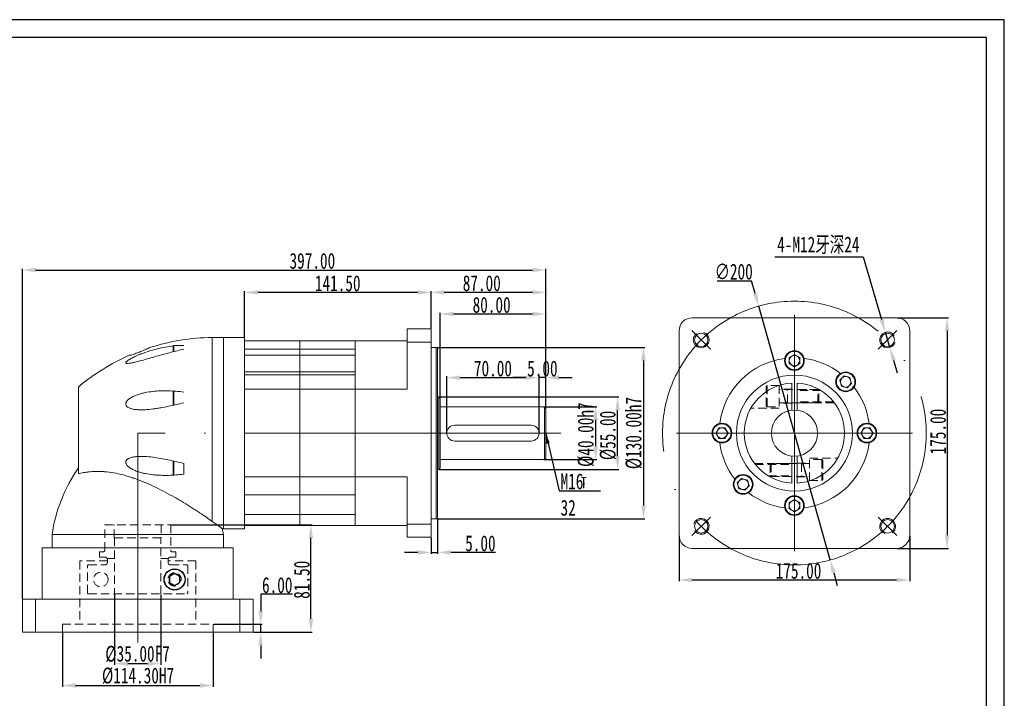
# Model space of a CAD drawing. Header units: millimetres. Extents: x 13048 to 14187, y -1261 to -455.
# Tile 3 of 3: x 13440 to 14187, y -970 to -455. Entities that reach past the tile are written whole.
import ezdxf

# ---------------------------------------------------------------- set-up
doc = ezdxf.new("R2010")
doc.units = ezdxf.units.MM
doc.header["$PDSIZE"] = -5
doc.linetypes.add('ACAD_ISO04W100', pattern=[30, 24, -3, 0, -3])
doc.linetypes.add('HIDDEN', pattern=[9.525, 6.35, -3.175])
doc.layers.get('0').update_dxf_attribs({"lineweight": 18})
doc.layers.get('Defpoints').update_dxf_attribs({"lineweight": 18})
for name, color, linetype, lineweight in [('0细实线', 3, 'Continuous', 9), ('sold', 2, 'Continuous', 15), ('中心', 1, 'ACAD_ISO04W100', 13), ('图框_外框线', 7, 'Continuous', 30), ('图框_标题栏文字', 6, 'Continuous', 18), ('标注', 3, 'Continuous', 15)]:
    doc.layers.add(name, color=color, linetype=linetype, lineweight=lineweight)
doc.styles.add('HC_TEXTSTYLE1', font='txt', dxfattribs={"width": 0.707})
doc.styles.get("Standard").update_dxf_attribs({"font": 'txt', "width": 0.707})
doc.dimstyles.new('ISO-25', dxfattribs={"dimtxt": 14, "dimasz": 10, "dimexe": 5, "dimexo": 0.5, "dimgap": 3, "dimtad": 1, "dimtoh": 1, "dimdec": 3, "dimdsep": 46, "dimtxsty": 'HC_TEXTSTYLE1', "dimcen": 3, "dimdle": 20, "dimclrd": 3, "dimclre": 3, "dimclrt": 3, "dimadec": 1, "dimazin": 2, "dimtfac": 1, "dimtdec": 3, "dimtmove": 0, "dimatfit": 0, "dimfxl": 1, "dimarcsym": 0})
doc.dimstyles.new('机械$0', dxfattribs={"dimtxt": 7, "dimasz": 2, "dimexe": 1, "dimexo": 0.5, "dimgap": 0.4, "dimtad": 1, "dimtoh": 1, "dimzin": 0, "dimdsep": 46, "dimtxsty": 'Standard', "dimcen": 0, "dimdle": 4, "dimclrd": 256, "dimclre": 256, "dimclrt": 256, "dimazin": 2, "dimtfac": 1, "dimtmove": 0, "dimatfit": 3, "dimfxl": 1, "dimtolj": 1, "dimarcsym": 0})
doc.dimstyles.new('机械$3', dxfattribs={"dimtxt": 6, "dimasz": 4, "dimexe": 1, "dimexo": 0.5, "dimgap": 0.4, "dimtad": 1, "dimtih": 1, "dimtoh": 1, "dimzin": 9, "dimdsep": 46, "dimtxsty": 'Standard', "dimcen": 0, "dimazin": 2, "dimtfac": 1, "dimtmove": 0, "dimatfit": 3, "dimfxl": 1, "dimarcsym": 0})
doc.dimstyles.new('机械$7', dxfattribs={"dimtxt": 7, "dimasz": 2, "dimexe": 1, "dimexo": 0.5, "dimgap": 0.4, "dimtad": 1, "dimtoh": 1, "dimzin": 0, "dimdsep": 46, "dimtxsty": 'Standard', "dimcen": 0, "dimdle": 4, "dimclrd": 256, "dimclre": 256, "dimclrt": 256, "dimazin": 2, "dimtfac": 1, "dimtmove": 0, "dimatfit": 3, "dimfxl": 1, "dimtolj": 1, "dimarcsym": 0})

# ---------------------------------------------------------------- blocks, each defined once
blk = doc.blocks.new('*D15')
at = {"layer": 'Defpoints', "color": 0}
for p in [(13837.38, -748.88), (13837.38, -788.88), (13877.27, -788.88)]:
    blk.add_point(p, dxfattribs=at)
at = {"layer": '标注', "lineweight": -2, "ltscale": 0.1}
for p, q in [((13837.88, -748.88), (13878.27, -748.88)), ((13877.27, -758.88), (13877.27, -778.88)), ((13837.88, -788.88), (13878.27, -788.88))]:
    blk.add_line(p, q, dxfattribs=at)
at = {"layer": '标注'}
for points in [[(13878.93, -758.88), (13875.6, -758.88), (13877.27, -748.88)], [(13875.6, -778.88), (13878.93, -778.88), (13877.27, -788.88)]]:
    blk.add_solid(points, dxfattribs=at)
at = {"layer": '标注', "insert": (13869.96, -770.06), "char_height": 12, "attachment_point": 5, "rotation": 90}
blk.add_mtext('\\A1;%%C40.00h7', dxfattribs=at)
blk = doc.blocks.new('*D16')
at = {"layer": 'Defpoints', "color": 0}
for p in [(13756.38, -703.88), (13756.38, -833.88), (13913.56, -833.88)]:
    blk.add_point(p, dxfattribs=at)
at = {"layer": '标注', "lineweight": -2, "ltscale": 0.1}
for p, q in [((13756.88, -703.88), (13914.56, -703.88)), ((13913.56, -713.88), (13913.56, -823.88)), ((13756.88, -833.88), (13914.56, -833.88))]:
    blk.add_line(p, q, dxfattribs=at)
at = {"layer": '标注'}
for points in [[(13915.23, -713.88), (13911.9, -713.88), (13913.56, -703.88)], [(13911.9, -823.88), (13915.23, -823.88), (13913.56, -833.88)]]:
    blk.add_solid(points, dxfattribs=at)
at = {"layer": '标注', "insert": (13906.26, -768.88), "char_height": 12, "attachment_point": 5, "rotation": 90}
blk.add_mtext('\\A1;%%C130.00h7', dxfattribs=at)
blk = doc.blocks.new('*D17')
at = {"layer": 'Defpoints', "color": 0}
for p in [(13834.38, -726.81), (13839.38, -750.88), (13834.38, -768.88)]:
    blk.add_point(p, dxfattribs=at)
at = {"layer": '标注', "lineweight": -2, "ltscale": 0.1}
for p, q in [((13824.38, -726.81), (13814.38, -726.81)), ((13834.38, -768.38), (13834.38, -725.81)), ((13839.38, -726.81), (13834.38, -726.81)), ((13839.38, -750.38), (13839.38, -725.81)), ((13849.38, -726.81), (13859.38, -726.81))]:
    blk.add_line(p, q, dxfattribs=at)
at = {"layer": '标注'}
for points in [[(13824.38, -728.47), (13824.38, -725.14), (13834.38, -726.81)], [(13849.38, -725.14), (13849.38, -728.47), (13839.38, -726.81)]]:
    blk.add_solid(points, dxfattribs=at)
at = {"layer": '标注', "insert": (13836.88, -719.94), "char_height": 12, "attachment_point": 5}
blk.add_mtext('\\A1;5.00', dxfattribs=at)
blk = doc.blocks.new('*D18')
at = {"layer": 'Defpoints', "color": 0}
for p in [(13834.38, -726.81), (13764.38, -768.88), (13834.38, -768.88)]:
    blk.add_point(p, dxfattribs=at)
at = {"layer": '标注', "lineweight": -2, "ltscale": 0.1}
for p, q in [((13764.38, -768.38), (13764.38, -725.81)), ((13774.38, -726.81), (13824.38, -726.81)), ((13834.38, -768.38), (13834.38, -725.81))]:
    blk.add_line(p, q, dxfattribs=at)
at = {"layer": '标注'}
for points in [[(13774.38, -725.14), (13774.38, -728.47), (13764.38, -726.81)], [(13824.38, -728.47), (13824.38, -725.14), (13834.38, -726.81)]]:
    blk.add_solid(points, dxfattribs=at)
at = {"layer": '标注', "insert": (13799.38, -719.94), "char_height": 12, "attachment_point": 5}
blk.add_mtext('\\A1;70.00', dxfattribs=at)
blk = doc.blocks.new('*D19')
at = {"layer": 'Defpoints', "color": 0}
for p in [(13759.38, -678.55), (13759.38, -743.09), (13839.38, -750.88)]:
    blk.add_point(p, dxfattribs=at)
at = {"layer": '标注', "lineweight": -2, "ltscale": 0.1}
for p, q in [((13759.38, -742.59), (13759.38, -677.55)), ((13829.38, -678.55), (13769.38, -678.55)), ((13839.38, -750.38), (13839.38, -677.55))]:
    blk.add_line(p, q, dxfattribs=at)
at = {"layer": '标注'}
for points in [[(13769.38, -676.88), (13769.38, -680.21), (13759.38, -678.55)], [(13829.38, -680.21), (13829.38, -676.88), (13839.38, -678.55)]]:
    blk.add_solid(points, dxfattribs=at)
at = {"layer": '标注', "insert": (13798.38, -671.68), "char_height": 12, "attachment_point": 5}
blk.add_mtext('\\A1;80.00', dxfattribs=at)
blk = doc.blocks.new('*D20')
at = {"layer": 'Defpoints', "color": 0}
for p in [(13752.38, -662.12), (13752.38, -689.88), (13839.38, -750.88)]:
    blk.add_point(p, dxfattribs=at)
at = {"layer": '标注', "lineweight": -2, "ltscale": 0.1}
for p, q in [((13752.38, -689.38), (13752.38, -661.12)), ((13829.38, -662.12), (13762.38, -662.12)), ((13839.38, -750.38), (13839.38, -661.12))]:
    blk.add_line(p, q, dxfattribs=at)
at = {"layer": '标注'}
for points in [[(13762.38, -660.45), (13762.38, -663.79), (13752.38, -662.12)], [(13829.38, -663.79), (13829.38, -660.45), (13839.38, -662.12)]]:
    blk.add_solid(points, dxfattribs=at)
at = {"layer": '标注', "insert": (13790.88, -655.26), "char_height": 12, "attachment_point": 5}
blk.add_mtext('\\A1;87.00', dxfattribs=at)
blk = doc.blocks.new('*D21')
at = {"layer": 'Defpoints', "color": 0}
for p in [(13839.38, -645.18), (13839.38, -750.88), (13442.38, -894.88)]:
    blk.add_point(p, dxfattribs=at)
at = {"layer": '标注', "lineweight": -2, "ltscale": 0.1}
for p, q in [((13442.38, -894.38), (13442.38, -644.18)), ((13452.38, -645.18), (13829.38, -645.18)), ((13839.38, -750.38), (13839.38, -644.18))]:
    blk.add_line(p, q, dxfattribs=at)
at = {"layer": '标注'}
for points in [[(13452.38, -643.51), (13452.38, -646.84), (13442.38, -645.18)], [(13829.38, -646.84), (13829.38, -643.51), (13839.38, -645.18)]]:
    blk.add_solid(points, dxfattribs=at)
at = {"layer": '标注', "insert": (13662.38, -638.31), "char_height": 12, "attachment_point": 5}
blk.add_mtext('\\A1;397.00', dxfattribs=at)
blk = doc.blocks.new('*D22')
at = {"layer": 'Defpoints', "color": 0}
for p in [(13757.38, -832.88), (13752.38, -847.88), (13757.38, -859.41)]:
    blk.add_point(p, dxfattribs=at)
at = {"layer": '标注', "lineweight": -2, "ltscale": 0.1}
for p, q in [((13757.38, -833.38), (13757.38, -860.41)), ((13752.38, -848.38), (13752.38, -860.41)), ((13742.38, -859.41), (13732.38, -859.41)), ((13752.38, -859.41), (13757.38, -859.41)), ((13777.38, -859.41), (13767.38, -859.41)), ((13801.32, -859.41), (13777.38, -859.41))]:
    blk.add_line(p, q, dxfattribs=at)
at = {"layer": '标注'}
for points in [[(13742.38, -861.08), (13742.38, -857.75), (13752.38, -859.41)], [(13767.38, -857.75), (13767.38, -861.08), (13757.38, -859.41)]]:
    blk.add_solid(points, dxfattribs=at)
at = {"layer": '标注', "insert": (13789.85, -852.55), "char_height": 12, "attachment_point": 5}
blk.add_mtext('\\A1;5.00', dxfattribs=at)
blk = doc.blocks.new('*D23')
at = {"layer": 'Defpoints', "color": 0}
for p in [(13610.88, -662.17), (13752.38, -689.88), (13610.88, -696.38)]:
    blk.add_point(p, dxfattribs=at)
at = {"layer": '标注', "lineweight": -2, "ltscale": 0.1}
for p, q in [((13610.88, -695.88), (13610.88, -661.17)), ((13742.38, -662.17), (13620.88, -662.17)), ((13752.38, -689.38), (13752.38, -661.17))]:
    blk.add_line(p, q, dxfattribs=at)
at = {"layer": '标注'}
for points in [[(13620.88, -660.51), (13620.88, -663.84), (13610.88, -662.17)], [(13742.38, -663.84), (13742.38, -660.51), (13752.38, -662.17)]]:
    blk.add_solid(points, dxfattribs=at)
at = {"layer": '标注', "insert": (13681.63, -655.31), "char_height": 12, "attachment_point": 5}
blk.add_mtext('\\A1;141.50', dxfattribs=at)
blk = doc.blocks.new('*D24')
at = {"layer": 'Defpoints', "color": 0}
for p in [(13512.38, -890.88), (13547.38, -890.88), (13547.38, -943.75)]:
    blk.add_point(p, dxfattribs=at)
at = {"layer": '标注', "lineweight": -2, "ltscale": 0.1}
for p, q in [((13512.38, -891.38), (13512.38, -944.75)), ((13547.38, -891.38), (13547.38, -944.75)), ((13522.38, -943.75), (13537.38, -943.75))]:
    blk.add_line(p, q, dxfattribs=at)
at = {"layer": '标注'}
for points in [[(13522.38, -942.09), (13522.38, -945.42), (13512.38, -943.75)], [(13537.38, -945.42), (13537.38, -942.09), (13547.38, -943.75)]]:
    blk.add_solid(points, dxfattribs=at)
at = {"layer": '标注', "insert": (13529.77, -936.45), "char_height": 12, "attachment_point": 5}
blk.add_mtext('\\A1;%%C35.00F7', dxfattribs=at)
blk = doc.blocks.new('*D25')
at = {"layer": 'Defpoints', "color": 0}
for p in [(13472.73, -919.88), (13587.03, -919.88), (13587.03, -960.31)]:
    blk.add_point(p, dxfattribs=at)
at = {"layer": '标注', "lineweight": -2, "ltscale": 0.1}
for p, q in [((13472.73, -920.38), (13472.73, -961.31)), ((13587.03, -920.38), (13587.03, -961.31)), ((13482.73, -960.31), (13577.03, -960.31))]:
    blk.add_line(p, q, dxfattribs=at)
at = {"layer": '标注'}
for points in [[(13482.73, -958.65), (13482.73, -961.98), (13472.73, -960.31)], [(13577.03, -961.98), (13577.03, -958.65), (13587.03, -960.31)]]:
    blk.add_solid(points, dxfattribs=at)
at = {"layer": '标注', "insert": (13530.13, -953.01), "char_height": 12, "attachment_point": 5}
blk.add_mtext('\\A1;%%C114.30H7', dxfattribs=at)
blk = doc.blocks.new('*D26')
at = {"layer": 'Defpoints', "color": 0}
for p in [(13587.03, -913.88), (13623.19, -913.88), (13617.38, -919.88)]:
    blk.add_point(p, dxfattribs=at)
at = {"layer": '标注', "lineweight": -2, "ltscale": 0.1}
for p, q in [((13647.27, -891.13), (13623.19, -891.13)), ((13623.19, -891.13), (13623.19, -903.88)), ((13587.53, -913.88), (13624.19, -913.88)), ((13623.19, -919.88), (13623.19, -913.88)), ((13617.88, -919.88), (13624.19, -919.88)), ((13623.19, -929.88), (13623.19, -939.88))]:
    blk.add_line(p, q, dxfattribs=at)
at = {"layer": '标注'}
for points in [[(13621.52, -903.88), (13624.86, -903.88), (13623.19, -913.88)], [(13624.86, -929.88), (13621.52, -929.88), (13623.19, -919.88)]]:
    blk.add_solid(points, dxfattribs=at)
at = {"layer": '标注', "insert": (13635.73, -884.26), "char_height": 12, "attachment_point": 5}
blk.add_mtext('\\A1;6.00', dxfattribs=at)
blk = doc.blocks.new('*D27')
at = {"layer": 'Defpoints', "color": 0}
for p in [(13554.88, -838.38), (13661.27, -838.38), (13617.38, -919.88)]:
    blk.add_point(p, dxfattribs=at)
at = {"layer": '标注', "lineweight": -2, "ltscale": 0.1}
for p, q in [((13555.38, -838.38), (13662.27, -838.38)), ((13661.27, -909.88), (13661.27, -848.38)), ((13617.88, -919.88), (13662.27, -919.88))]:
    blk.add_line(p, q, dxfattribs=at)
at = {"layer": '标注'}
for points in [[(13662.94, -848.38), (13659.61, -848.38), (13661.27, -838.38)], [(13659.61, -909.88), (13662.94, -909.88), (13661.27, -919.88)]]:
    blk.add_solid(points, dxfattribs=at)
at = {"layer": '标注', "insert": (13654.41, -880.13), "char_height": 12, "attachment_point": 5, "rotation": 90}
blk.add_mtext('\\A1;81.50', dxfattribs=at)
blk = doc.blocks.new('*U12')
at = {"linetype": 'Continuous'}
blk.add_circle((0, 0), 5.1, dxfattribs=at)
at = {"layer": 'sold', "linetype": 'Continuous'}
blk.add_arc((0, 0), 6, 35.05981, 341.33975, dxfattribs=at)
at = {"layer": '中心', "ltscale": 10}
blk.add_line((-7.06, -7.06), (7.06, 7.06), dxfattribs=at)
blk = doc.blocks.new('*U11')
at = {"layer": '标注', "color": 0, "linetype": 'ByBlock', "lineweight": -2}
for p, rotation in [((37684.81, -6694.32), 90.00000000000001), ((37684.81, -6835.74), 180), ((37826.23, -6835.74), 270)]:
    blk.add_blockref('*U12', p, dxfattribs=dict(at, rotation=rotation))
blk.add_blockref('*U12', (37826.23, -6694.32), dxfattribs=at)
blk = doc.blocks.new('*U10')
at = {"layer": 'sold', "linetype": 'HIDDEN'}
for p, q in [((10.17, 8.61), (31.58, 8.61)), ((10.17, -8.61), (10.17, 8.61)), ((19.42, 7.61), (10.17, 7.61)), ((19.42, 7.61), (20.17, 6.86)), ((19.42, -8.39), (19.42, 7.61)), ((-31.58, 4.61), (-3.33, 4.61)), ((-31.03, 3.91), (-3.33, 3.91)), ((-19.08, 4.61), (-19.83, 3.86)), ((-19.83, 3.86), (-19.83, -4.64)), ((10.17, 4.61), (-19.08, 4.61)), ((-19.08, 4.61), (-19.08, -5.39)), ((0.67, 4.86), (10.17, 4.86)), ((3.92, 4.61), (3.92, -5.39)), ((4.67, 4.61), (3.92, 3.86)), ((20.17, 6.86), (20.17, -7.64)), ((-21.35, -4.69), (-3.33, -4.69)), ((-20.17, -5.39), (-3.33, -5.39)), ((-19.83, -4.64), (-19.08, -5.39)), ((-19.08, -5.39), (10.17, -5.39)), ((0.67, -5.64), (10.17, -5.64)), ((3.92, -4.64), (4.67, -5.39)), ((10.17, -8.39), (19.42, -8.39)), ((20.17, -7.64), (19.42, -8.39))]:
    blk.add_line(p, q, dxfattribs=at)
blk = doc.blocks.new('*U9')
at = {"layer": '标注', "color": 0, "linetype": 'ByBlock', "lineweight": -2, "rotation": 180}
blk.add_blockref('*U10', (29848.44, 2684.54), dxfattribs=at)
at = {"layer": '标注', "color": 0, "linetype": 'ByBlock', "lineweight": -2}
blk.add_blockref('*U10', (29851.1, 2629.32), dxfattribs=at)
blk = doc.blocks.new('*D33')
at = {"layer": 'Defpoints', "color": 0}
for p in [(13940.58, -846.38), (14115.58, -846.38), (14115.58, -880.3)]:
    blk.add_point(p, dxfattribs=at)
at = {"layer": '标注', "lineweight": -2, "ltscale": 0.1}
for p, q in [((13940.58, -846.88), (13940.58, -881.3)), ((14115.58, -846.88), (14115.58, -881.3)), ((13950.58, -880.3), (14105.58, -880.3))]:
    blk.add_line(p, q, dxfattribs=at)
at = {"layer": '标注'}
for points in [[(13950.58, -878.63), (13950.58, -881.97), (13940.58, -880.3)], [(14105.58, -881.97), (14105.58, -878.63), (14115.58, -880.3)]]:
    blk.add_solid(points, dxfattribs=at)
at = {"layer": '标注', "insert": (14031.21, -873.43), "char_height": 12, "attachment_point": 5}
blk.add_mtext('\\A1;175.00', dxfattribs=at)
blk = doc.blocks.new('*D34')
at = {"layer": 'Defpoints', "color": 0}
for p in [(14105.58, -681.38), (14105.58, -856.38), (14143.91, -856.38)]:
    blk.add_point(p, dxfattribs=at)
at = {"layer": '标注', "lineweight": -2, "ltscale": 0.1}
for p, q in [((14106.08, -681.38), (14144.91, -681.38)), ((14143.91, -691.38), (14143.91, -846.38)), ((14106.08, -856.38), (14144.91, -856.38))]:
    blk.add_line(p, q, dxfattribs=at)
at = {"layer": '标注'}
for points in [[(14145.58, -691.38), (14142.25, -691.38), (14143.91, -681.38)], [(14142.25, -846.38), (14145.58, -846.38), (14143.91, -856.38)]]:
    blk.add_solid(points, dxfattribs=at)
at = {"layer": '标注', "insert": (14137.05, -767.71), "char_height": 12, "attachment_point": 5, "rotation": 90}
blk.add_mtext('\\A1;175.00', dxfattribs=at)
blk = doc.blocks.new('*D35')
at = {"layer": 'Defpoints', "color": 0}
for p in [(14000.96, -672.63), (14055.2, -865.13)]:
    blk.add_point(p, dxfattribs=at)
at = {"layer": '标注', "color": 0, "lineweight": -2, "ltscale": 0.1}
for p, q in [((13969.55, -653.38), (13995.53, -653.38)), ((13998.24, -663), (13995.53, -653.38)), ((14055.2, -865.13), (14000.96, -672.63)), ((14057.91, -874.76), (14060.62, -884.38))]:
    blk.add_line(p, q, dxfattribs=at)
at = {"layer": '标注', "color": 0}
for points in [[(13996.64, -663.45), (13999.85, -662.55), (14000.96, -672.63)], [(14059.52, -874.3), (14056.31, -875.21), (14055.2, -865.13)]]:
    blk.add_solid(points, dxfattribs=at)
at = {"layer": '标注', "color": 0, "insert": (13982.04, -646.51), "char_height": 12, "attachment_point": 5}
blk.add_mtext('∅200', dxfattribs=at)
blk = doc.blocks.new('*D36')
at = {"layer": 'Defpoints', "color": 0}
for p in [(14097.09, -692.41), (14100.49, -703.92)]:
    blk.add_point(p, dxfattribs=at)
at = {"layer": '标注', "color": 0, "lineweight": -2, "ltscale": 0.1}
for p, q in [((14013.31, -635.13), (14080.19, -635.13)), ((14080.19, -635.13), (14094.26, -682.82)), ((14100.49, -703.92), (14097.09, -692.41)), ((14103.32, -713.52), (14106.15, -723.11))]:
    blk.add_line(p, q, dxfattribs=at)
at = {"layer": '标注', "color": 0}
for points in [[(14092.66, -683.29), (14095.86, -682.35), (14097.09, -692.41)], [(14104.91, -713.04), (14101.72, -713.99), (14100.49, -703.92)]]:
    blk.add_solid(points, dxfattribs=at)
at = {"layer": '标注', "color": 0, "insert": (14046.25, -626.46), "char_height": 12, "attachment_point": 5}
blk.add_mtext('4-M12牙深24', dxfattribs=at)
blk = doc.blocks.new('*D39')
at = {"layer": 'Defpoints', "color": 0}
for p in [(13758.38, -741.38), (13893.96, -741.38), (13758.38, -796.38)]:
    blk.add_point(p, dxfattribs=at)
at = {"layer": '标注', "lineweight": -2, "ltscale": 0.1}
for p, q in [((13758.88, -741.38), (13894.96, -741.38)), ((13893.96, -786.38), (13893.96, -751.38)), ((13758.88, -796.38), (13894.96, -796.38))]:
    blk.add_line(p, q, dxfattribs=at)
at = {"layer": '标注'}
for points in [[(13895.62, -751.38), (13892.29, -751.38), (13893.96, -741.38)], [(13892.29, -786.38), (13895.62, -786.38), (13893.96, -796.38)]]:
    blk.add_solid(points, dxfattribs=at)
at = {"layer": '标注', "insert": (13886.65, -770.67), "char_height": 12, "attachment_point": 5, "rotation": 90}
blk.add_mtext('\\A1;%%C55.00', dxfattribs=at)

msp = doc.modelspace()

# ---------------------------------------------------------------- linework, layer by layer
at = {"linetype": 'Continuous'}
for p, q in [((13950.578, -681.38), (14105.578, -681.38)), ((13734.379, -689.88), (13752.379, -689.88)), ((13734.379, -698.88), (13734.379, -689.88)), ((13752.379, -698.88), (13752.379, -689.88)), ((13940.578, -846.38), (13940.578, -691.38)), ((14115.578, -846.38), (14115.578, -691.38)), ((13594.879, -696.38), (13586.439, -696.38)), ((13586.439, -835.812), (13586.439, -696.38)), ((13610.879, -696.38), (13594.879, -696.38)), ((13594.879, -841.38), (13594.879, -696.38)), ((13610.879, -696.38), (13610.879, -841.38)), ((13694.879, -698.88), (13610.879, -698.88)), ((13652.879, -705.242), (13652.879, -698.88)), ((13694.879, -698.88), (13734.379, -698.88)), ((13694.879, -705.242), (13694.879, -698.88)), ((13734.379, -708.88), (13734.379, -698.88)), ((13734.379, -699.88), (13752.379, -699.88)), ((13752.379, -698.88), (13752.379, -708.88)), ((13556.879, -707.129), (13556.879, -702.828)), ((13564.879, -702.328), (13557.379, -702.328)), ((13557.379, -702.328), (13557.379, -707.044)), ((13610.879, -705.242), (13694.879, -705.242)), ((13652.879, -709.699), (13652.879, -705.242)), ((13694.879, -709.699), (13694.879, -705.242)), ((13734.379, -735.619), (13734.379, -708.88)), ((13756.379, -703.88), (13752.379, -703.88)), ((13752.379, -708.88), (13752.379, -828.88)), ((13756.379, -833.88), (13756.379, -703.88)), ((13757.379, -704.88), (13757.379, -832.88)), ((13694.879, -709.699), (13610.879, -709.699)), ((13652.879, -722.501), (13652.879, -709.699)), ((13694.879, -722.501), (13694.879, -709.699)), ((13757.396, -711.38), (13757.379, -711.38)), ((13757.396, -711.38), (13757.396, -826.38)), ((13610.879, -722.501), (13610.879, -722.196)), ((13694.879, -722.501), (13610.879, -722.501)), ((13652.879, -724.648), (13652.879, -722.501)), ((13694.879, -724.648), (13694.879, -722.501)), ((13694.879, -724.648), (13610.879, -724.648)), ((13652.879, -735.619), (13652.879, -724.648)), ((13694.879, -735.619), (13694.879, -724.648)), ((14026.078, -751.494), (14026.078, -730.932)), ((14030.078, -751.494), (14030.078, -730.932)), ((13484.879, -799.739), (13484.879, -733.91)), ((13556.879, -744.005), (13556.879, -738.005)), ((13557.379, -737.505), (13557.379, -744.005)), ((13694.879, -735.619), (13610.879, -735.619)), ((13652.879, -802.14), (13652.879, -735.619)), ((13694.879, -735.619), (13734.379, -735.619)), ((13694.879, -802.14), (13694.879, -735.619)), ((13556.879, -747.748), (13556.879, -744.005)), ((13557.379, -744.005), (13557.379, -747.699)), ((13758.379, -741.38), (13757.396, -741.38)), ((13758.379, -796.38), (13758.379, -741.38)), ((13759.379, -742.38), (13759.379, -795.38)), ((13838.379, -748.88), (13759.379, -748.88)), ((13838.379, -788.88), (13838.379, -748.88)), ((13839.379, -749.88), (13839.379, -787.88)), ((13828.379, -762.88), (13770.379, -762.88)), ((13828.379, -774.88), (13770.379, -774.88)), ((13556.879, -793.754), (13556.879, -789.953)), ((13557.379, -790.079), (13557.379, -793.754)), ((13759.379, -788.88), (13838.379, -788.88)), ((14026.078, -806.827), (14026.078, -786.265)), ((14030.078, -806.827), (14030.078, -786.265)), ((13556.879, -799.754), (13556.879, -793.754)), ((13557.379, -793.754), (13557.379, -800.254)), ((13564.879, -793.237), (13564.879, -791.894)), ((13564.879, -798.702), (13564.879, -793.237)), ((13564.879, -799.988), (13564.879, -798.702)), ((13757.396, -796.38), (13758.379, -796.38)), ((13694.879, -802.14), (13610.879, -802.14)), ((13652.879, -815.712), (13652.879, -802.14)), ((13694.879, -802.14), (13734.379, -802.14)), ((13694.879, -815.712), (13694.879, -802.14)), ((13734.379, -828.88), (13734.379, -802.14)), ((13694.879, -815.712), (13610.879, -815.712)), ((13652.879, -830.629), (13652.879, -815.712)), ((13694.879, -830.629), (13694.879, -815.712)), ((13734.379, -838.88), (13734.379, -828.88)), ((13752.379, -828.88), (13752.379, -838.88)), ((13757.379, -826.38), (13757.396, -826.38)), ((13694.879, -830.629), (13610.879, -830.629)), ((13652.879, -838.88), (13652.879, -830.629)), ((13694.879, -838.88), (13694.879, -830.629)), ((13752.379, -833.88), (13756.379, -833.88)), ((13594.078, -841.38), (13594.879, -841.38)), ((13594.879, -841.38), (13610.879, -841.38)), ((13694.879, -838.88), (13610.879, -838.88)), ((13694.879, -838.88), (13734.379, -838.88)), ((13734.379, -837.88), (13752.379, -837.88)), ((13734.379, -838.88), (13734.379, -847.88)), ((13752.379, -838.88), (13752.379, -847.88)), ((13464.879, -845.907), (13464.879, -855.88)), ((13594.879, -845.907), (13464.879, -845.907)), ((13594.879, -855.88), (13594.879, -845.907)), ((13734.379, -847.88), (13752.379, -847.88)), ((13602.379, -855.88), (13457.379, -855.88)), ((13457.379, -855.88), (13457.379, -894.88)), ((13602.379, -855.88), (13602.379, -894.88)), ((13950.578, -856.38), (14105.578, -856.38)), ((13492.387, -868.88), (13491.887, -869.38)), ((13617.379, -894.88), (13442.379, -894.88)), ((13442.379, -919.88), (13442.379, -894.88)), ((13452.379, -919.88), (13452.379, -894.88)), ((13567.371, -890.88), (13567.871, -890.38)), ((13607.379, -919.88), (13607.379, -894.88)), ((13617.379, -919.88), (13617.379, -894.88)), ((13617.379, -919.88), (13442.379, -919.88))]:
    msp.add_line(p, q, dxfattribs=at)
at = {"color": 7, "linetype": 'Continuous', "lineweight": 25}
for p, q in [((13553.882, -877.564), (13553.875, -882.183)), ((13557.886, -875.261), (13553.882, -877.564)), ((13561.882, -877.577), (13557.886, -875.261)), ((13561.875, -882.196), (13561.882, -877.577)), ((13553.875, -882.183), (13557.871, -884.498)), ((13557.871, -884.498), (13561.875, -882.196))]:
    msp.add_line(p, q, dxfattribs=at)
at = {"linetype": 'Continuous'}
for centre, radius in [((14028.078, -713.88), 7.5), ((14066.969, -729.989), 7.5), ((14028.078, -768.88), 44), ((14028.078, -768.88), 17.5), ((13973.078, -768.88), 7.5), ((14083.078, -768.88), 7.5), ((13989.187, -807.771), 7.5), ((14028.078, -823.88), 7.5)]:
    msp.add_circle(centre, radius, dxfattribs=at)
at = {"color": 7, "linetype": 'Continuous', "lineweight": 25}
for radius in [8, 7.9]:
    msp.add_circle((13557.879, -879.88), radius, dxfattribs=at)
at = {"linetype": 'Continuous'}
for centre, radius, start, end in [((13950.578, -691.38), 10, 90, 180), ((14105.578, -691.38), 10, 0, 90), ((13587.839, -856.35), 159.976, 90.501208, 107.831495), ((13557.379, -702.828), 0.5, 90, 180), ((13756.379, -704.88), 1, 0, 90), ((13587.839, -856.35), 159.976, 113.712298, 130.060494), ((14028.078, -768.88), 57.15, 97.348038, 172.651962), ((14028.078, -768.88), 57.15, 52.348038, 82.651962), ((14028.078, -768.88), 38, 93.016961, 266.983039), ((14028.078, -768.88), 38, 273.016961, 86.983039), ((13557.379, -738.005), 0.5, 90, 180), ((14028.078, -768.88), 57.15, 7.348038, 37.651962), ((13758.379, -742.38), 1, 0, 90), ((13838.379, -749.88), 1, 0, 90), ((13770.379, -768.88), 6, 90, 270), ((13828.379, -768.88), 6, 270, 90), ((14028.078, -768.88), 57.15, 187.348038, 217.651962), ((14028.078, -768.88), 57.15, 277.348038, 352.651962), ((13838.379, -787.88), 1, 270, 0), ((13583.569, -863.59), 120, 145.327529, 171.526194), ((13758.379, -795.38), 1, 270, 0), ((13557.379, -799.754), 0.5, 180, 270), ((14028.078, -768.88), 57.15, 232.348038, 262.651962), ((13756.379, -832.88), 1, 270, 0), ((13476.189, -863.59), 120, 8.473806, 10.682769), ((13950.578, -846.38), 10, 180, 270), ((14105.578, -846.38), 10, 270, 0)]:
    msp.add_arc(centre, radius, start, end, dxfattribs=at)
for points, knots in [([(13556.899, -702.708), (13554.901, -702.999), (13550.257, -703.678), (13543.005, -705.337), (13536.478, -707.303), (13531.351, -709.208), (13527.837, -710.718), (13525.177, -712.049), (13523.362, -713.1), (13522.22, -713.866), (13521.355, -714.581), (13520.879, -715.16), (13520.799, -715.594), (13521.064, -715.895), (13521.882, -716.075), (13523.564, -715.967), (13525.958, -715.545), (13529.562, -714.695), (13534.17, -713.466), (13539.759, -711.858), (13546.739, -709.841), (13555.126, -707.531), (13561.627, -705.993), (13564.879, -705.224)], [0, 0, 0, 0, 0.06936469, 0.16126951, 0.25308141, 0.29901471, 0.34489355, 0.3815571, 0.40009579, 0.41856911, 0.43233358, 0.44621288, 0.45669905, 0.46717695, 0.48213788, 0.50792684, 0.54223347, 0.57668593, 0.64241076, 0.70845587, 0.77444257, 0.88720068, 1, 1, 1, 1]), ([(13538.852, -704.062), (13538.859, -704.059), (13538.88, -704.049), (13538.684, -704.139), (13538.282, -704.324), (13537.678, -704.598), (13536.888, -704.954), (13535.914, -705.386), (13534.764, -705.888), (13533.444, -706.452), (13531.983, -707.061), (13530.416, -707.694), (13528.789, -708.33), (13527.237, -708.914), (13525.782, -709.441), (13524.944, -709.732), (13524.519, -709.88)], [0, 0, 0, 0, 0.0283702, 0.0973767, 0.1629136, 0.230208, 0.2985981, 0.3686922, 0.4426836, 0.5185182, 0.5984227, 0.6804654, 0.7635101, 0.8490349, 0.9235267, 1, 1, 1, 1]), ([(13524.519, -709.88), (13524.209, -709.88), (13523.673, -709.88), (13523.433, -709.88), (13523.505, -709.88), (13523.505, -709.88)], [0, 0, 0, 0, 0.57813474, 0.9997231, 1, 1, 1, 1]), ([(13564.879, -737.772), (13562.901, -737.515), (13560.926, -737.308), (13556.977, -736.995), (13555.005, -736.889), (13551.061, -736.788), (13549.088, -736.794), (13545.166, -736.936), (13543.213, -737.071), (13539.323, -737.501), (13537.385, -737.794), (13534.486, -738.391), (13533.525, -738.616), (13531.619, -739.128), (13530.673, -739.414), (13529.268, -739.903), (13528.802, -740.076), (13527.874, -740.445), (13527.412, -740.642), (13526.499, -741.061), (13526.049, -741.284), (13525.16, -741.763), (13524.721, -742.02), (13523.871, -742.572), (13523.459, -742.867), (13522.87, -743.351), (13522.679, -743.519), (13522.308, -743.872), (13522.128, -744.059), (13521.791, -744.449), (13521.633, -744.652), (13521.348, -745.079), (13521.222, -745.303), (13521.069, -745.646), (13521.024, -745.763), (13520.947, -745.999), (13520.915, -746.121), (13520.843, -746.483), (13520.828, -746.722), (13520.866, -747.195), (13520.918, -747.419), (13521.079, -747.843), (13521.188, -748.041), (13521.567, -748.583), (13521.895, -748.888), (13522.607, -749.402), (13522.994, -749.616), (13523.809, -749.99), (13524.229, -750.145), (13525.514, -750.547), (13526.402, -750.732), (13528.221, -751.005), (13529.154, -751.093), (13531.022, -751.196), (13531.961, -751.212), (13533.845, -751.194), (13534.792, -751.159), (13537.641, -750.993), (13539.556, -750.803), (13542.449, -750.436), (13543.417, -750.3), (13545.359, -750.005), (13546.334, -749.845), (13549.255, -749.339), (13551.203, -748.964), (13555.102, -748.159), (13557.053, -747.73), (13560.961, -746.829), (13562.918, -746.357), (13564.879, -745.865)], [0, 0, 0, 0, 0.0625, 0.0625, 0.125, 0.125, 0.1875, 0.1875, 0.25, 0.25, 0.3125, 0.3125, 0.34375, 0.34375, 0.375, 0.375, 0.390625, 0.390625, 0.40625, 0.40625, 0.421875, 0.421875, 0.4375, 0.4375, 0.453125, 0.453125, 0.4609375, 0.4609375, 0.46875, 0.46875, 0.4765625, 0.4765625, 0.484375, 0.484375, 0.4882812, 0.4882812, 0.4921875, 0.4921875, 0.5, 0.5, 0.5078125, 0.5078125, 0.515625, 0.515625, 0.53125, 0.53125, 0.546875, 0.546875, 0.5625, 0.5625, 0.59375, 0.59375, 0.625, 0.625, 0.65625, 0.65625, 0.6875, 0.6875, 0.75, 0.75, 0.78125, 0.78125, 0.8125, 0.8125, 0.875, 0.875, 0.9375, 0.9375, 1, 1, 1, 1]), ([(13564.879, -791.894), (13562.901, -791.398), (13560.926, -790.922), (13556.977, -790.013), (13555.005, -789.579), (13551.061, -788.767), (13549.088, -788.389), (13545.166, -787.714), (13543.213, -787.416), (13539.323, -786.931), (13537.385, -786.744), (13534.486, -786.588), (13533.525, -786.557), (13531.619, -786.551), (13530.673, -786.575), (13529.268, -786.667), (13528.802, -786.707), (13527.874, -786.809), (13527.412, -786.871), (13526.499, -787.023), (13526.049, -787.113), (13525.16, -787.327), (13524.721, -787.452), (13523.871, -787.747), (13523.459, -787.917), (13522.87, -788.22), (13522.679, -788.329), (13522.308, -788.568), (13522.128, -788.699), (13521.791, -788.984), (13521.633, -789.138), (13521.348, -789.477), (13521.222, -789.661), (13521.069, -789.957), (13521.024, -790.059), (13520.947, -790.271), (13520.915, -790.383), (13520.843, -790.723), (13520.828, -790.957), (13520.866, -791.441), (13520.918, -791.682), (13521.079, -792.157), (13521.188, -792.389), (13521.567, -793.049), (13521.895, -793.456), (13522.607, -794.191), (13522.994, -794.524), (13523.809, -795.146), (13524.229, -795.429), (13525.514, -796.217), (13526.402, -796.666), (13528.221, -797.471), (13529.154, -797.825), (13531.022, -798.454), (13531.961, -798.729), (13533.845, -799.22), (13534.792, -799.436), (13537.641, -800.007), (13539.556, -800.29), (13542.449, -800.6), (13543.417, -800.685), (13545.359, -800.818), (13546.334, -800.868), (13549.255, -800.967), (13551.203, -800.97), (13555.102, -800.866), (13557.053, -800.759), (13560.961, -800.448), (13562.918, -800.243), (13564.879, -799.988)], [0, 0, 0, 0, 0.0625, 0.0625, 0.125, 0.125, 0.1875, 0.1875, 0.25, 0.25, 0.3125, 0.3125, 0.34375, 0.34375, 0.375, 0.375, 0.390625, 0.390625, 0.40625, 0.40625, 0.421875, 0.421875, 0.4375, 0.4375, 0.453125, 0.453125, 0.4609375, 0.4609375, 0.46875, 0.46875, 0.4765625, 0.4765625, 0.484375, 0.484375, 0.4882813, 0.4882813, 0.4921875, 0.4921875, 0.5, 0.5, 0.5078125, 0.5078125, 0.515625, 0.515625, 0.53125, 0.53125, 0.546875, 0.546875, 0.5625, 0.5625, 0.59375, 0.59375, 0.625, 0.625, 0.65625, 0.65625, 0.6875, 0.6875, 0.75, 0.75, 0.78125, 0.78125, 0.8125, 0.8125, 0.875, 0.875, 0.9375, 0.9375, 1, 1, 1, 1]), ([(13586.439, -835.812), (13585.089, -834.869), (13583.605, -833.844), (13580.395, -831.658), (13578.668, -830.497), (13576.357, -828.973), (13575.887, -828.664), (13574.932, -828.04), (13574.447, -827.724), (13572.98, -826.773), (13571.982, -826.133), (13568.93, -824.197), (13566.818, -822.885), (13563.533, -820.899), (13562.419, -820.233), (13560.717, -819.233), (13560.144, -818.898), (13558.993, -818.232), (13558.416, -817.9), (13555.516, -816.248), (13553.159, -814.949), (13548.364, -812.412), (13545.925, -811.174), (13542.197, -809.379), (13540.941, -808.79), (13538.436, -807.652), (13537.185, -807.1), (13533.43, -805.503), (13530.926, -804.513), (13527.165, -803.158), (13525.91, -802.727), (13523.398, -801.913), (13522.138, -801.529), (13518.366, -800.455), (13515.908, -799.859), (13511.104, -798.904), (13508.758, -798.547), (13505.331, -798.187), (13504.203, -798.096), (13502.538, -798.003), (13501.987, -797.979), (13500.903, -797.946), (13500.369, -797.936), (13497.74, -797.921), (13495.766, -798.015), (13493.012, -798.266), (13492.129, -798.369), (13490.86, -798.543), (13490.446, -798.605), (13489.639, -798.734), (13489.244, -798.801), (13487.33, -799.148), (13485.994, -799.454), (13484.879, -799.739)], [0, 0, 0, 0, 0.0625, 0.0625, 0.125, 0.125, 0.140625, 0.140625, 0.15625, 0.15625, 0.1875, 0.1875, 0.25, 0.25, 0.28125, 0.28125, 0.296875, 0.296875, 0.3125, 0.3125, 0.375, 0.375, 0.4375, 0.4375, 0.46875, 0.46875, 0.5, 0.5, 0.5625, 0.5625, 0.59375, 0.59375, 0.625, 0.625, 0.6875, 0.6875, 0.75, 0.75, 0.78125, 0.78125, 0.796875, 0.796875, 0.8125, 0.8125, 0.875, 0.875, 0.90625, 0.90625, 0.921875, 0.921875, 0.9375, 0.9375, 1, 1, 1, 1]), ([(13594.078, -841.351), (13594.083, -841.355), (13594.096, -841.365), (13593.815, -841.151), (13593.291, -840.756), (13592.501, -840.164), (13591.528, -839.442), (13590.431, -838.639), (13589.256, -837.791), (13587.938, -836.853), (13586.94, -836.16), (13586.439, -835.812)], [0, 0, 0, 0, 0.0793212, 0.2026187, 0.3267834, 0.4535977, 0.5812845, 0.6849365, 0.7890095, 0.894311, 1, 1, 1, 1])]:
    msp.add_open_spline(points, degree=3, knots=knots, dxfattribs=at)
at = {"layer": 'sold', "linetype": 'HIDDEN'}
for p, q in [((13504.879, -838.38), (13554.879, -838.38)), ((13504.879, -857.88), (13504.879, -838.38)), ((13512.129, -848.38), (13512.129, -838.38)), ((13547.629, -838.38), (13547.629, -848.38)), ((13554.879, -838.38), (13554.879, -857.88)), ((13512.129, -848.38), (13512.379, -848.38)), ((13512.379, -848.38), (13512.379, -890.88)), ((13547.379, -848.38), (13512.379, -848.38)), ((13547.379, -890.88), (13547.379, -848.38)), ((13547.379, -848.38), (13547.629, -848.38)), ((13500.879, -862.88), (13500.879, -858.88)), ((13503.879, -858.88), (13500.879, -858.88)), ((13558.879, -858.88), (13555.879, -858.88)), ((13558.879, -858.88), (13558.879, -862.88)), ((13506.892, -865.88), (13485.879, -865.88)), ((13485.879, -865.88), (13485.879, -913.88)), ((13504.879, -862.88), (13500.879, -862.88)), ((13506.611, -863.88), (13512.379, -863.88)), ((13506.892, -866.88), (13506.892, -863.88)), ((13512.395, -862.88), (13512.379, -862.88)), ((13547.379, -863.88), (13553.147, -863.88)), ((13552.865, -864.88), (13552.865, -866.88)), ((13573.879, -865.88), (13552.865, -865.88)), ((13558.879, -862.88), (13554.879, -862.88)), ((13573.879, -865.88), (13573.879, -913.88)), ((13491.887, -890.38), (13491.887, -869.38)), ((13492.387, -868.88), (13504.891, -868.88)), ((13554.867, -868.88), (13567.371, -868.88)), ((13567.871, -869.38), (13567.371, -868.88)), ((13567.871, -869.38), (13567.871, -890.38)), ((13491.887, -890.38), (13492.387, -890.88)), ((13492.387, -890.88), (13567.371, -890.88)), ((13472.729, -919.88), (13472.729, -913.88)), ((13472.729, -913.88), (13587.029, -913.88)), ((13587.029, -913.88), (13587.029, -919.88))]:
    msp.add_line(p, q, dxfattribs=at)
for centre, radius in [((13501.879, -879.88), 5.5), ((13557.879, -879.88), 4.25)]:
    msp.add_circle(centre, radius, dxfattribs=at)
for centre, radius, start, end in [((13503.879, -857.88), 1, 270, 0), ((13555.879, -857.88), 1, 180, 270), ((13504.879, -864.88), 2, 30, 90), ((13554.879, -864.88), 2, 90, 150), ((13557.879, -879.88), 5, 345, 285)]:
    msp.add_arc(centre, radius, start, end, dxfattribs=at)
for points, knots in [([(13506.892, -864.88), (13506.892, -864.704), (13506.869, -864.529), (13506.778, -864.191), (13506.711, -864.031), (13506.624, -863.88)], [0, 0, 0, 0, 0.5, 0.5, 1, 1, 1, 1]), ([(13553.133, -863.88), (13553.046, -864.03), (13552.979, -864.194), (13552.888, -864.533), (13552.865, -864.706), (13552.865, -864.88)], [0, 0, 0, 0, 0.5, 0.5, 1, 1, 1, 1]), ([(13504.891, -868.88), (13505.022, -868.88), (13505.151, -868.867), (13505.408, -868.816), (13505.535, -868.778), (13505.896, -868.628), (13506.12, -868.48), (13506.489, -868.112), (13506.64, -867.887), (13506.79, -867.523), (13506.828, -867.399), (13506.879, -867.143), (13506.892, -867.01), (13506.892, -866.88)], [0, 0, 0, 0, 0.125, 0.125, 0.25, 0.25, 0.5, 0.5, 0.75, 0.75, 0.875, 0.875, 1, 1, 1, 1]), ([(13552.865, -866.88), (13552.865, -867.011), (13552.878, -867.143), (13552.929, -867.398), (13552.967, -867.523), (13553.119, -867.888), (13553.265, -868.108), (13553.638, -868.48), (13553.861, -868.628), (13554.222, -868.778), (13554.349, -868.816), (13554.606, -868.867), (13554.736, -868.88), (13554.867, -868.88)], [0, 0, 0, 0, 0.125, 0.125, 0.25, 0.25, 0.5, 0.5, 0.75, 0.75, 0.875, 0.875, 1, 1, 1, 1])]:
    msp.add_open_spline(points, degree=3, knots=knots, dxfattribs=at)
at = {"layer": '中心', "ltscale": 10}
for p, q in [((14028.078, -858.482), (14028.078, -679.278)), ((14028.078, -812.192), (14028.078, -725.568)), ((13850.898, -768.88), (13529.879, -768.88)), ((13529.879, -927.798), (13529.879, -768.88)), ((13938.558, -768.88), (14117.597, -768.88)), ((13984.766, -768.88), (14071.39, -768.88))]:
    msp.add_line(p, q, dxfattribs=at)
msp.add_circle((14028.078, -768.88), 100, dxfattribs=at)
at = {"layer": '图框_外框线', "color": 3}
msp.add_lwpolyline([(13048.283, -1260.764), (14187.312, -1260.764), (14187.312, -455.308), (13048.283, -455.308)], close=True, dxfattribs=at)
at = {"layer": '图框_外框线', "color": 3, "lineweight": 25}
msp.add_lwpolyline([(13116.083, -1247.204), (14173.753, -1247.204), (14173.753, -468.868), (13116.083, -468.868)], close=True, dxfattribs=at)
at = {"layer": '图框_标题栏文字', "ltscale": 0.1}
for points in [[(14032.078, -711.57), (14028.078, -709.261), (14024.078, -711.57), (14024.078, -716.189), (14028.078, -718.499), (14032.078, -716.189)], [(14071.43, -731.184), (14070.235, -726.723), (14065.773, -725.527), (14062.507, -728.793), (14063.703, -733.255), (14068.164, -734.45)], [(13970.768, -764.88), (13968.459, -768.88), (13970.768, -772.88), (13975.387, -772.88), (13977.697, -768.88), (13975.387, -764.88)], [(14085.387, -772.88), (14087.697, -768.88), (14085.387, -764.88), (14080.768, -764.88), (14078.459, -768.88), (14080.768, -772.88)], [(13984.726, -806.575), (13985.921, -811.037), (13990.382, -812.232), (13993.648, -808.966), (13992.453, -804.505), (13987.992, -803.309)], [(14024.078, -826.189), (14028.078, -828.499), (14032.078, -826.189), (14032.078, -821.57), (14028.078, -819.261), (14024.078, -821.57)]]:
    msp.add_lwpolyline(points, close=True, dxfattribs=at)
for centre in [(14028.078, -713.88), (14066.969, -729.989), (13973.078, -768.88), (14083.078, -768.88), (13989.187, -807.771), (14028.078, -823.88)]:
    msp.add_circle(centre, 7, dxfattribs=at)
at = {"layer": '图框_标题栏文字', "linetype": 'Continuous'}
for centre in [(14028.078, -713.88), (14066.969, -729.989), (13973.078, -768.88), (14083.078, -768.88), (13989.187, -807.771), (14028.078, -823.88)]:
    msp.add_circle(centre, 4, dxfattribs=at)
at = {"layer": '标注'}
msp.add_line((13866.665, -802.504), (13870.155, -802.504), dxfattribs=at)

# ---------------------------------------------------------------- block references
for name, p in [('*U11', (-23727.446, 5996.147)), ('*U9', (-15821.693, -3425.813))]:
    msp.add_blockref(name, p, dxfattribs=at)

# ---------------------------------------------------------------- texts
at = {"layer": '0细实线', "ltscale": 0.1, "insert": (13850.662, -799.482), "char_height": 12, "width": 31.97512, "attachment_point": 1}
msp.add_mtext('M16  32', dxfattribs=at)

# ---------------------------------------------------------------- dimensions: what is measured, and where the dimension line sits
at = {"layer": '标注', "ltscale": 0.1}
dim = msp.add_diameter_dim_2p(p1=(14100.486, -703.924), p2=(14097.091, -692.414), text='4-M12牙深24', dimstyle='机械$3', override={"dimtxt": 12, "dimasz": 10, "dimgap": 1, "dimcen": 10}, dxfattribs=at)
dim.commit()
dim.dimension.update_dxf_attribs({"geometry": '*D36', "text_midpoint": (14046.251, -635.134), "dimtype": 163})
for base, p1, p2, picture, middle in [((13839.379, -645.177), (13442.379, -894.88), (13839.379, -750.88), '*D21', (13662.379, -645.177)), ((13610.879, -662.174), (13752.379, -689.88), (13610.879, -696.38), '*D23', (13681.629, -662.174)), ((13752.379, -662.121), (13839.379, -750.88), (13752.379, -689.88), '*D20', (13790.879, -662.121)), ((13759.379, -678.546), (13839.379, -750.88), (13759.379, -743.092), '*D19', (13798.378, -678.546)), ((13834.379, -726.807), (13764.379, -768.88), (13834.379, -768.88), '*D18', (13799.379, -726.807)), ((13834.379, -726.807), (13839.379, -750.88), (13834.379, -768.88), '*D17', (13836.879, -726.807)), ((13757.379, -859.413), (13752.379, -847.88), (13757.379, -832.88), '*D22', (13789.849, -859.413)), ((14115.578, -880.299), (13940.578, -846.38), (14115.578, -846.38), '*D33', (14031.213, -880.299))]:
    dim = msp.add_linear_dim(base=base, p1=p1, p2=p2, dimstyle='机械$0', override={"dimtxt": 12, "dimasz": 10, "dimgap": 1, "dimcen": 10}, dxfattribs=at)
    dim.commit()
    dim.dimension.update_dxf_attribs({"geometry": picture, "text_midpoint": middle, "dimtype": 160})
dim = msp.add_diameter_dim_2p(p1=(14055.2, -865.132), p2=(14000.956, -672.628), dimstyle='机械$3', override={"dimtxt": 12, "dimasz": 10, "dimgap": 1, "dimcen": 10}, dxfattribs=at)
dim.commit()
dim.dimension.update_dxf_attribs({"geometry": '*D35', "text_midpoint": (13982.043, -646.512)})
for base, p1, p2, picture, middle in [((14143.913, -856.38), (14105.578, -681.38), (14105.578, -856.38), '*D34', (14143.913, -767.708)), ((13661.272, -838.38), (13617.379, -919.88), (13554.879, -838.38), '*D27', (13661.272, -880.13)), ((13623.189, -913.88), (13617.379, -919.88), (13587.029, -913.88), '*D26', (13635.73, -891.13))]:
    dim = msp.add_linear_dim(base=base, p1=p1, p2=p2, angle=90, dimstyle='机械$0', override={"dimtxt": 12, "dimasz": 10, "dimgap": 1, "dimcen": 10}, dxfattribs=at)
    dim.commit()
    dim.dimension.update_dxf_attribs({"geometry": picture, "text_midpoint": middle, "dimtype": 160})
for base, p1, p2, angle, text, picture, middle in [((13913.565, -833.88), (13756.379, -703.88), (13756.379, -833.88), 90, '%%C<>h7', '*D16', (13913.565, -768.88)), ((13877.265, -788.88), (13837.379, -748.88), (13837.379, -788.88), 90, '%%C<>h7', '*D15', (13877.265, -770.062)), ((13893.957, -741.38), (13758.379, -796.38), (13758.379, -741.38), 90, '%%C<>', '*D39', (13893.957, -770.665)), ((13547.379, -943.754), (13512.379, -890.88), (13547.379, -890.88), 180, '%%C<>F7', '*D24', (13529.774, -943.754)), ((13587.029, -960.314), (13472.729, -919.88), (13587.029, -919.88), 180, '%%C<>H7', '*D25', (13530.131, -960.314))]:
    dim = msp.add_linear_dim(base=base, p1=p1, p2=p2, angle=angle, text=text, dimstyle='机械$0', override={"dimtxt": 12, "dimasz": 10, "dimgap": 1, "dimcen": 10}, dxfattribs=at)
    dim.commit()
    dim.dimension.update_dxf_attribs({"geometry": picture, "text_midpoint": middle, "dimtype": 160})

# ---------------------------------------------------------------- leaders
at = {"layer": '0细实线', "ltscale": 0.1}
for points, dimstyle, override in [([(13839.379, -768.88), (13849.632, -812.606), (13880.918, -812.606)], '机械$7', {"dimtxt": 10, "dimasz": 8, "dimcen": 10}), ([(13868.41, -810.55), (13868.41, -802.504)], 'ISO-25', {"dimasz": 4})]:
    msp.add_leader(points, dimstyle=dimstyle, override=override, dxfattribs=at)

doc.saveas('drawing.dxf')
